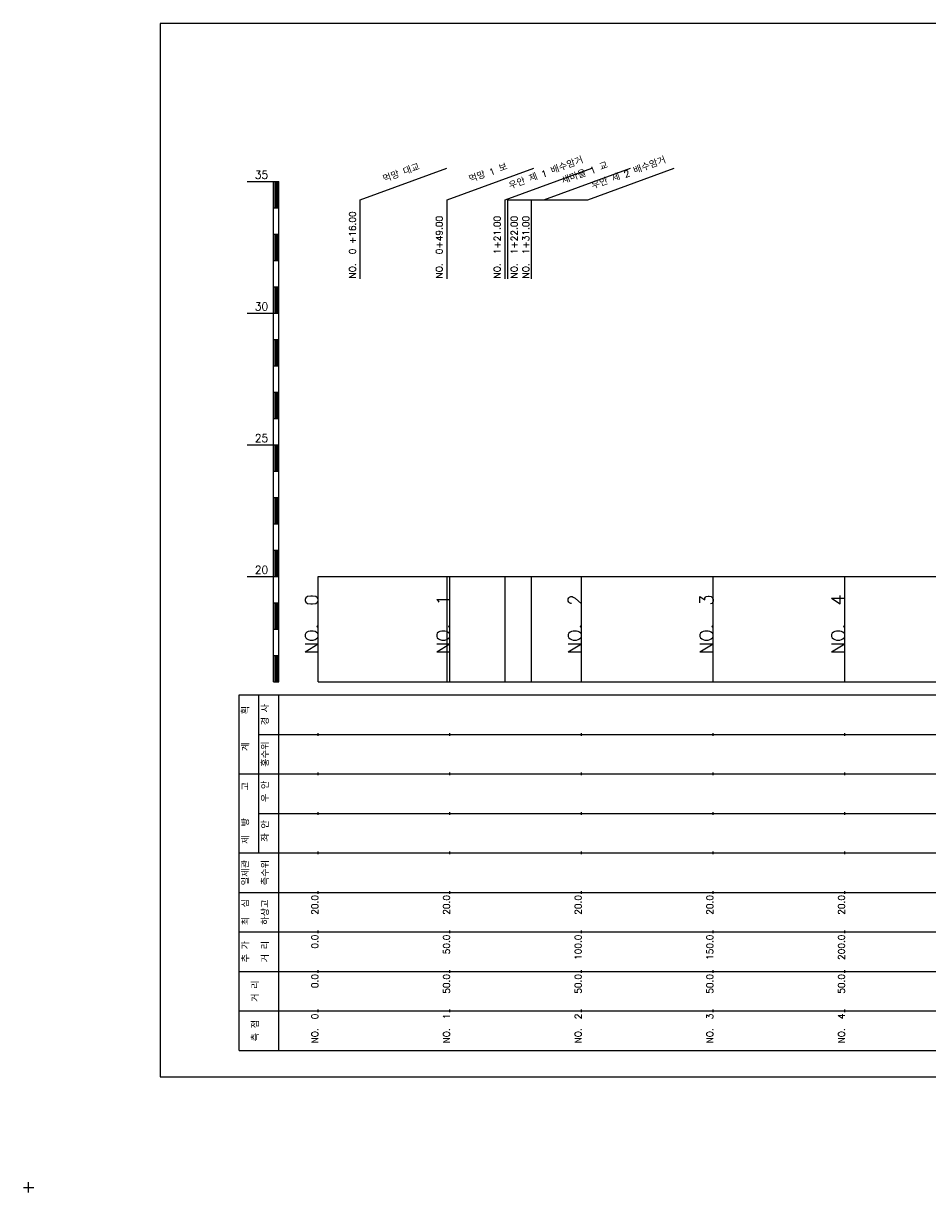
# Model space of a CAD drawing. Extents: x -2 to 685, y -2 to 1891.
# Tile 1 of 8: x -2 to 342, y -2 to 442. Entities that reach past the tile are written whole.
import ezdxf
from ezdxf.enums import TextEntityAlignment as Align

# ---------------------------------------------------------------- set-up
doc = ezdxf.new("R2010")
doc.units = 0
doc.header["$LTSCALE"] = 5
for name, color, linetype in [('BOX', 5, 'CONTINUOUS'), ('DT1', 3, 'CONTINUOUS'), ('LT1', 4, 'CONTINUOUS'), ('ST1', 7, 'CONTINUOUS')]:
    doc.layers.add(name, color=color, linetype=linetype)
doc.styles.add('GHS', font='ROMANS.shx', dxfattribs={"bigfont": 'GHS.shx'})

msp = doc.modelspace()

# ---------------------------------------------------------------- linework, layer by layer
at = {"layer": 'BOX'}
msp.add_lwpolyline([(50, 42), (650, 42), (650, 442), (50, 442), (50, 42)], dxfattribs=at)
at = {"layer": 'DT1', "linetype": 'CONTINUOUS'}
msp.add_line((182, 375), (212.39, 375), dxfattribs=at)
at = {"layer": 'LT1', "linetype": 'CONTINUOUS'}
for p, q in [((126, 375), (158.89, 386.97)), ((159, 375), (191.89, 386.97)), ((181, 375), (213.89, 386.97)), ((195.71, 375), (228.6, 386.97)), ((212.39, 375), (245.28, 386.97)), ((126, 345), (126, 375)), ((159, 345), (159, 375)), ((181, 345), (181, 375)), ((182, 345), (182, 375)), ((191, 345), (191, 375))]:
    msp.add_line(p, q, dxfattribs=at)
at = {"layer": 'LT1'}
for p, q in [((83, 382), (93, 382)), ((93, 192), (93, 382)), ((93, 382), (95, 382)), ((95, 192), (95, 382)), ((93.5, 381.8), (93.5, 372.2)), ((94, 381.8), (94, 372.2)), ((94.5, 381.8), (94.5, 372.2)), ((93, 372), (95, 372)), ((93, 362), (95, 362)), ((93.5, 361.8), (93.5, 352.2)), ((94, 361.8), (94, 352.2)), ((94.5, 361.8), (94.5, 352.2)), ((93, 352), (95, 352)), ((93, 342), (95, 342)), ((93.5, 341.8), (93.5, 332.2)), ((94, 341.8), (94, 332.2)), ((94.5, 341.8), (94.5, 332.2)), ((83, 332), (93, 332)), ((93, 332), (95, 332)), ((93, 322), (95, 322)), ((93.5, 321.8), (93.5, 312.2)), ((94, 321.8), (94, 312.2)), ((94.5, 321.8), (94.5, 312.2)), ((93, 312), (95, 312)), ((93, 302), (95, 302)), ((93.5, 301.8), (93.5, 292.2)), ((94, 301.8), (94, 292.2)), ((94.5, 301.8), (94.5, 292.2)), ((93, 292), (95, 292)), ((83, 282), (93, 282)), ((93, 282), (95, 282)), ((93.5, 281.8), (93.5, 272.2)), ((94, 281.8), (94, 272.2)), ((94.5, 281.8), (94.5, 272.2)), ((93, 272), (95, 272)), ((93, 262), (95, 262)), ((93.5, 261.8), (93.5, 252.2)), ((94, 261.8), (94, 252.2)), ((94.5, 261.8), (94.5, 252.2)), ((93, 252), (95, 252)), ((93, 242), (95, 242)), ((93.5, 241.8), (93.5, 232.2)), ((94, 241.8), (94, 232.2)), ((94.5, 241.8), (94.5, 232.2)), ((83, 232), (93, 232)), ((93, 232), (95, 232)), ((110, 192), (110, 232)), ((159, 192), (159, 232)), ((160, 192), (160, 232)), ((181, 192), (181, 232)), ((191, 192), (191, 232)), ((210, 192), (210, 232)), ((260, 192), (260, 232)), ((310, 192), (310, 232)), ((110, 225.69), (110, 226.69)), ((160, 225.69), (160, 226.69)), ((210, 225.69), (210, 226.69)), ((260, 225.69), (260, 226.69)), ((310, 225.69), (310, 226.69)), ((93, 222), (95, 222)), ((93.5, 221.8), (93.5, 212.2)), ((94, 221.8), (94, 212.2)), ((94.5, 221.8), (94.5, 212.2)), ((93, 212), (95, 212)), ((93, 202), (95, 202)), ((93.5, 201.8), (93.5, 192.2)), ((94, 201.8), (94, 192.2)), ((94.5, 201.8), (94.5, 192.2)), ((93, 192), (95, 192)), ((110, 192), (610, 192)), ((110, 171.5), (110, 172.5)), ((160, 171.5), (160, 172.5)), ((210, 171.5), (210, 172.5)), ((260, 171.5), (260, 172.5)), ((310, 171.5), (310, 172.5)), ((110, 156.5), (110, 157.5)), ((160, 156.5), (160, 157.5)), ((210, 156.5), (210, 157.5)), ((260, 156.5), (260, 157.5)), ((310, 156.5), (310, 157.5)), ((110, 141.5), (110, 142.5)), ((160, 141.5), (160, 142.5)), ((210, 141.5), (210, 142.5)), ((260, 141.5), (260, 142.5)), ((310, 141.5), (310, 142.5)), ((110, 126.5), (110, 127.5)), ((160, 126.5), (160, 127.5)), ((210, 126.5), (210, 127.5)), ((260, 126.5), (260, 127.5)), ((310, 126.5), (310, 127.5)), ((110, 111.5), (110, 112.5)), ((160, 111.5), (160, 112.5)), ((210, 111.5), (210, 112.5)), ((260, 111.5), (260, 112.5)), ((310, 111.5), (310, 112.5)), ((110, 96.5), (110, 97.5)), ((160, 96.5), (160, 97.5)), ((210, 96.5), (210, 97.5)), ((260, 96.5), (260, 97.5)), ((310, 96.5), (310, 97.5)), ((110, 81.5), (110, 82.5)), ((160, 81.5), (160, 82.5)), ((210, 81.5), (210, 82.5)), ((260, 81.5), (260, 82.5)), ((310, 81.5), (310, 82.5)), ((110, 66.5), (110, 67.5)), ((160, 66.5), (160, 67.5)), ((210, 66.5), (210, 67.5)), ((260, 66.5), (260, 67.5)), ((310, 66.5), (310, 67.5))]:
    msp.add_line(p, q, dxfattribs=at)
msp.add_lwpolyline([(110, 232), (160, 232), (210, 232), (260, 232), (310, 232), (360, 232), (410, 232), (460, 232), (510, 232), (560, 232), (610, 232)], dxfattribs=at)
at = {"layer": 'ST1'}
for p, q in [((80, 52), (80, 187)), ((80, 187), (623, 187)), ((87.5, 157), (87.5, 187)), ((95, 52), (95, 187)), ((87.5, 172), (623, 172)), ((80, 157), (623, 157)), ((87.5, 127), (87.5, 157)), ((87.5, 142), (623, 142)), ((80, 127), (623, 127)), ((80, 112), (623, 112)), ((80, 97), (623, 97)), ((80, 82), (623, 82)), ((80, 67), (623, 67)), ((80, 52), (623, 52)), ((-2, 0), (2, 0)), ((0, -2), (0, 2))]:
    msp.add_line(p, q, dxfattribs=at)

# ---------------------------------------------------------------- texts
at = {"layer": 'DT1', "linetype": 'CONTINUOUS', "style": 'GHS'}
for s, rotation, p in [('우안 제 1 배수암거', 20, (197, 383.99)), ('우안 제 2 배수암거', 20, (228.39, 383.99)), ('먹망 대교', 20, (142, 383.99)), ('먹망 1 보', 20, (175, 383.99)), ('새마을 1 교', 20, (211.71, 383.99)), ('경 사', 90, (91.25, 179.5)), ('  획', 90, (83.75, 179.5)), ('홍수위', 90, (91.25, 164.5)), ('   계', 90, (83.75, 164.5)), ('   고', 90, (83.75, 149.5)), (' 우 안', 90, (91.25, 149.5)), (' 제  방', 90, (83.75, 134.5)), (' 좌 안', 90, (91.25, 134.5)), ('일제관', 90, (83.75, 119.5)), ('측수위', 90, (91.25, 119.5)), ('최  심', 90, (83.75, 104.5)), ('하상고', 90, (91.25, 104.5)), ('추 가', 90, (83.75, 89.5)), ('거 리', 90, (91.25, 89.5)), ('거 리', 90, (87.5, 74.5)), ('측 점', 90, (87.5, 59.5))]:
    msp.add_text(s, height=2.5, rotation=rotation, dxfattribs=at).set_placement(p, align=Align.CENTER)
at = {"layer": 'DT1', "style": 'GHS'}
for s, p in [('35', (91, 383)), ('30', (91, 333)), ('25', (91, 283)), ('20', (91, 233))]:
    msp.add_text(s, height=3, dxfattribs=at).set_placement(p, align=Align.RIGHT)
at = {"layer": 'DT1', "linetype": 'CONTINUOUS', "style": 'GHS'}
for s, p in [('NO.  0 +16.00', (124.25, 345.12)), ('NO.  0+49.00', (157.25, 345.12)), ('NO.  1+21.00', (179.25, 345.12)), ('NO.  1+22.00', (185.66, 345.12)), ('NO.  1+31.00', (190.09, 345.12))]:
    msp.add_text(s, height=2.5, rotation=90, dxfattribs=at).set_placement(p)
at = {"layer": 'DT1', "style": 'GHS'}
for s, height, p in [('NO.  0', 5, (110, 225.19)), ('NO.  1', 5, (160, 225.19)), ('NO.  2', 5, (210, 225.19)), ('NO.  3', 5, (260, 225.19)), ('NO.  4', 5, (310, 225.19)), (' 20.0', 2.5, (110, 111)), (' 20.0', 2.5, (160, 111)), (' 20.0', 2.5, (210, 111)), (' 20.0', 2.5, (260, 111)), (' 20.0', 2.5, (310, 111)), ('     0.0', 2.5, (110, 96)), ('    50.0', 2.5, (160, 96)), ('   100.0', 2.5, (210, 96)), ('   150.0', 2.5, (260, 96)), ('   200.0', 2.5, (310, 96)), ('   0.0', 2.5, (110, 81)), ('  50.0', 2.5, (160, 81)), ('  50.0', 2.5, (210, 81)), ('  50.0', 2.5, (260, 81)), ('  50.0', 2.5, (310, 81)), ('NO.  0', 2.5, (110, 66)), ('NO.  1', 2.5, (160, 66)), ('NO.  2', 2.5, (210, 66)), ('NO.  3', 2.5, (260, 66)), ('NO.  4', 2.5, (310, 66))]:
    msp.add_text(s, height=height, rotation=90, dxfattribs=at).set_placement(p, align=Align.RIGHT)

doc.saveas('drawing.dxf')
